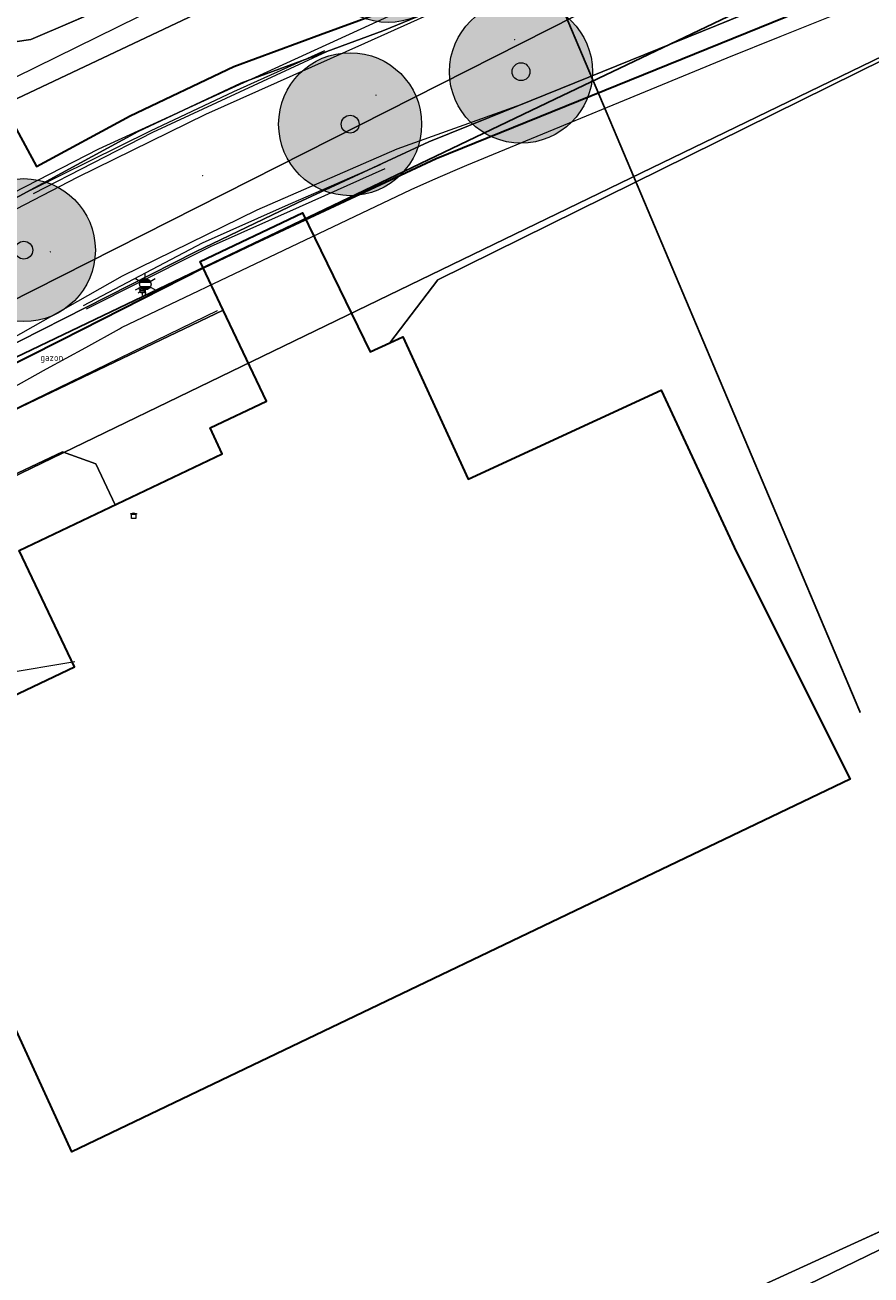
# Model space of a CAD drawing. Header units: metres. Extents: x 163628 to 167855, y 402678 to 405435.
# Tile 145 of 256: x 164594 to 164618, y 403440 to 403475. Entities that reach past the tile are written whole.
import ezdxf
from ezdxf.enums import TextEntityAlignment as Align

# ---------------------------------------------------------------- set-up
doc = ezdxf.new("R2010")
doc.units = ezdxf.units.M
doc.linetypes.add('X-CA190022.004-UO-TXT_Tekst 1op200$0$AL-TEKENBLADGRENS', pattern=[11.5, 2.5, -1.5, 1, -1.5, 1, -1.5, 2.5])
doc.layers.get('0').update_dxf_attribs({"lineweight": 25})
for name, color, linetype, lineweight in [('X-CA190022.004-UO-BGT_Ondergrond$0$GE_201_SHDHek_Lijn_GEM', 253, 'X-CA190022.004-UO-BGT_Ondergrond$0$Hekwerk', 9), ('X-CA190022.004-UO-BGT_Ondergrond$0$GE_316_WGDFietspad_Vlak_GEM', 253, 'Continuous', 9), ('X-CA190022.004-UO-BGT_Ondergrond$0$GE_367_OWGBerm_groenvoorziening_grasenk_GEM', 253, 'Continuous', 9), ('X-CA190022.004-UO-BGT_Ondergrond$0$GE_401_OTDErf_Vlak_GEM', 253, 'Continuous', 9), ('X-CA190022.004-UO-BGT_Ondergrond$0$GE_476_BTDGraslandagrarisch_Vlak_GEM', 253, 'Continuous', 9), ('X-CA190022.004-UO-BGT_Ondergrond$0$GE_479_BTDGroenvoorziening_grasenkruida_GEM', 253, 'Continuous', 9), ('X-CA190022.004-UO-BGT_Ondergrond$0$GE_601_PNDgrondvlakpand_Vlak_MV_GEM', 34, 'Continuous', 35), ('X-CA190022.004-UO-BGT_Ondergrond$0$GE_861_PALLichtmast_Punt_GEM', 253, 'Continuous', 9), ('X-CA190022.004-UO-DTM inmeting$0$B-ME-BV-LEUNING-G', 246, 'X-CA190022.004-UO-DTM inmeting$0$BV-LEUNING', 0), ('X-CA190022.004-UO-DTM inmeting$0$B-WE-AL-AANPIJLING-T18', 246, 'Continuous', 0), ('X-CA190022.004-UO-DTM inmeting$0$B-WE-IE-MEUBILAIR_WEGMEUBILAIR-S', 246, 'Continuous', 0), ('X-CA190022.004-UO-DTM inmeting$0$B-WE-IE-TERREINAFSCHEIDING_KUNSTMATIG_RASTERHEKWERK-G', 246, 'X-CA190022.004-UO-DTM inmeting$0$IE-TERREINAFSCHEIDING-KUNSTMATIG-OPEN', 0), ('X-CA190022.004-UO-DTM inmeting$0$B-WE-OG-HOOGTEPUNT-S', 246, 'Continuous', 0), ('X-CA190022.004-UO-DTM inmeting$0$B-WE-VH-VERHARDING_ASFALT-G', 246, 'Continuous', 0), ('X-CA190022.004-UO-DWM_Beplanting$0$N-GV-GR-BOOM_SOLITAIR-G', 92, 'Continuous', 18), ('X-CA190022.004-UO-DWM_Beplanting$0$N-WE-GR-BOOM-S', 90, 'Continuous', 18), ('X-CA190022.004-UO-GZM_Werkgrens_v0.1$0$N-WE-KG-GRENS_SYSTEEMGRENS-G', 7, 'X-CA190022.004-UO-GZM_Werkgrens_v0.1$0$KG-OG', 35), ('X-CA190022.004-UO-KAD_Percelen$0$B-WE-KG-GRENS_PERCEEL-GV', 150, 'Continuous', 9), ('X-CA190022.004-UO-TXT_Tekst 1op200$0$X-XX-AL-TEKENBLADGRENS-G', 7, 'X-CA190022.004-UO-TXT_Tekst 1op200$0$AL-TEKENBLADGRENS', 35), ('X-CA190022.004-UO-WHM_Riolering gemeente - drukleidingen_v0.1$0$Riool_onder_druk_pvc_leidingen_400_hgml', 214, 'X-CA190022.004-UO-WHM_Riolering gemeente - drukleidingen_v0.1$0$1-200 PERSLEIDING', 25)]:
    doc.layers.add(name, color=color, linetype=linetype, lineweight=lineweight)
doc.layers.add('X-CA190022.004-UO-DTM inmeting$0$X-XX-AL-MEETPUNT-S', color=246, linetype='Continuous', lineweight=0, plot=False)
for name, color, linetype, lineweight, transparency in [('X-CA190022.004-UO-KLIC$0$B-OI-KL-DATA_KPN_0000546663_VECT_19O042616-G', 42, 'X-CA190022.004-UO-KLIC$0$1-200 TELEFONIE-KPN', 0, 0.25), ('X-CA190022.004-UO-KLIC$0$B-OI-KL-DATA_ZIGGO BV_0000546674_VECT_19O042616-G', 42, 'X-CA190022.004-UO-KLIC$0$1-200 ZIGGO', 0, 0.25), ('X-CA190022.004-UO-KLIC$0$B-WE-KL-ET_LS-G', 42, 'X-CA190022.004-UO-KLIC$0$1-200 LAAGSPANNING', 0, 0.25), ('X-CA190022.004-UO-KLIC$0$B-WE-KL-ET_LS_DUCT-G', 42, 'X-CA190022.004-UO-KLIC$0$1-200 LAAGSPANNING', 0, 0.25), ('X-CA190022.004-UO-KLIC$0$B-WE-KL-ET_LS_HULPSTUK-S', 42, 'X-CA190022.004-UO-KLIC$0$1-200 LAAGSPANNING', 0, 0.25), ('X-CA190022.004-UO-KLIC$0$B-WE-KL-ET_LS_KABELBED-G', 42, 'X-CA190022.004-UO-KLIC$0$1-200 LAAGSPANNING', 0, 0.25), ('X-CA190022.004-UO-KLIC$0$B-WE-KL-ET_LS_MANTELBUIS-G', 42, 'X-CA190022.004-UO-KLIC$0$1-200 LAAGSPANNING', 0, 0.25), ('X-CA190022.004-UO-KLIC$0$B-WE-KL-ET_MS-G', 42, 'X-CA190022.004-UO-KLIC$0$1-200 MIDDENSPANNING', 0, 0.25), ('X-CA190022.004-UO-KLIC$0$B-WE-KL-ET_MS_DUCT-G', 42, 'X-CA190022.004-UO-KLIC$0$1-200 MIDDENSPANNING', 0, 0.25), ('X-CA190022.004-UO-KLIC$0$B-WE-KL-ET_MS_HULPSTUK-S', 42, 'X-CA190022.004-UO-KLIC$0$1-200 MIDDENSPANNING', 0, 0.25), ('X-CA190022.004-UO-KLIC$0$B-WE-KL-ET_MS_MANTELBUIS-G', 42, 'X-CA190022.004-UO-KLIC$0$1-200 MIDDENSPANNING', 0, 0.25)]:
    doc.layers.add(name, color=color, linetype=linetype, lineweight=lineweight, transparency=transparency)
doc.styles.add('X-CA190022.004-UO-BGT_Ondergrond$0$NLCS-ISO', font='NLCS-ISO.ttf')
doc.styles.add('X-CA190022.004-UO-DTM inmeting$0$NLCS-ISO', font='isocpeur.ttf', dxfattribs={"height": 2.5})
doc.styles.add('X-CA190022.004-UO-KLIC$0$NLCS-ISO', font='NLCS-ISO.ttf')
doc.styles.add('X-CA190022.004-UO-WHM_Riolering gemeente - drukleidingen_v0.1$0$NLCS-ISO', font='NLCS-ISO.ttf')
doc.linetypes.add('X-CA190022.004-UO-BGT_Ondergrond$0$Hekwerk', pattern='A,5,-1.5,[2,dgnlstyle-Veghel.shx,S=0.007937,R=0,X=0,Y=0],-1.5', length=8)
doc.linetypes.add('X-CA190022.004-UO-DTM inmeting$0$BV-LEUNING', pattern='A,1,[69,NLCS.SHX,S=0.2,R=0,X=0,Y=0],1', length=2)
doc.linetypes.add('X-CA190022.004-UO-DTM inmeting$0$IE-TERREINAFSCHEIDING-KUNSTMATIG-OPEN', pattern='A,7,-1.5,[67,NLCS.SHX,S=0.75,R=0,X=0,Y=0],-1.5', length=10)
doc.linetypes.add('X-CA190022.004-UO-GZM_Werkgrens_v0.1$0$KG-OG', pattern='A,5.5,-1.5,[2,NLCS.SHX,S=0.5,R=0,X=0,Y=0],-1.5', length=8.5)
doc.linetypes.add('X-CA190022.004-UO-KLIC$0$1-200 LAAGSPANNING', pattern='A,1.5,-0.6,["LS",X-CA190022.004-UO-KLIC$0$NLCS-ISO,S=0.24,R=0,X=-0.45,Y=-0.12],-0.05', length=2.15)
doc.linetypes.add('X-CA190022.004-UO-KLIC$0$1-200 MIDDENSPANNING', pattern='A,1.5,-0.6,["MS",X-CA190022.004-UO-KLIC$0$NLCS-ISO,S=0.24,R=0,X=-0.5,Y=-0.12],-0.05', length=2.15)
doc.linetypes.add('X-CA190022.004-UO-KLIC$0$1-200 TELEFONIE-KPN', pattern='A,1.5,-0.6,["KPN",X-CA190022.004-UO-KLIC$0$NLCS-ISO,S=0.24,R=0,X=-0.5,Y=-0.12],-0.3', length=2.4)
doc.linetypes.add('X-CA190022.004-UO-KLIC$0$1-200 ZIGGO', pattern='A,1.5,-0.6,["ZIGGO",X-CA190022.004-UO-KLIC$0$NLCS-ISO,S=0.24,R=0,X=-0.5,Y=-0.12],-0.5', length=2.6)
doc.linetypes.add('X-CA190022.004-UO-WHM_Riolering gemeente - drukleidingen_v0.1$0$1-200 PERSLEIDING', pattern='A,1.5,-0.6,["PERS",X-CA190022.004-UO-WHM_Riolering gemeente - drukleidingen_v0.1$0$NLCS-ISO,S=0.24,R=0,X=-0.5,Y=-0.12],-0.65', length=2.75)

# ---------------------------------------------------------------- blocks, each defined once
blk = doc.blocks.new('X-CA190022.004-UO-BGT_Ondergrond$0$N-SIE-WEG_LICHTMAST-SO')
h = blk.add_hatch(color=256)
h.paths.add_polyline_path([(1.16, 0.5, 0.658505), (-1.16, 0.5)])
h.paths.add_polyline_path([(-1.16, -0.5, 0.658505), (1.16, -0.5)])
at = {"flags": 128}
for points in [[(-2.19, 1.27), (-1.1, 0.63)], [(-1.16, 0.5), (1.16, 0.5)], [(0, 1.27), (0, 2.53)], [(1.1, 0.63), (2.19, 1.27)], [(-2.19, -1.27), (-1.1, -0.63)], [(-1.16, -0.5), (1.16, -0.5)], [(0, -1.27), (0, -2.53)], [(2.19, -1.27), (1.1, -0.63)]]:
    blk.add_lwpolyline(points, dxfattribs=at)
at = {"ltscale": 0.5}
blk.add_circle((0, 0), 1.27, dxfattribs=at)
at = {"style": 'X-CA190022.004-UO-BGT_Ondergrond$0$NLCS-ISO'}
blk.add_attdef('TYPE', text='', height=1.8, dxfattribs=at).set_placement((0, 2.53), align=Align.BOTTOM_CENTER)
blk = doc.blocks.new('X-CA190022.004-UO-BGT_Ondergrond$0$IMGEOLichtmastpaal')
at = {"xscale": 5, "yscale": 5, "zscale": 5}
blk.add_blockref('X-CA190022.004-UO-BGT_Ondergrond$0$N-SIE-WEG_LICHTMAST-SO', (0, 6.4), dxfattribs=at)
blk = doc.blocks.new('X-CA190022.004-UO-DTM inmeting$0$SOG-HOOGTEPUNT-SO')
for p, q in [((-0.5, 0), (0.5, 0)), ((0, 0.5), (0, -0.5))]:
    blk.add_line(p, q)
blk = doc.blocks.new('X-CA190022.004-UO-DTM inmeting$0$punt')
at = {"color": 0, "lineweight": -2}
blk.add_line((0, 0), (0, 0), dxfattribs=at)
blk = doc.blocks.new('X-CA190022.004-UO-DTM inmeting$0$B-SIE-WEG_LICHTMAST-SO')
at = {"ltscale": 0.1}
for p, q in [((-0.33, 0.19), (-0.67, 0.39)), ((0, 0.39), (0, 0.77)), ((0.33, 0.19), (0.67, 0.39)), ((-0.33, -0.19), (-0.67, -0.39)), ((0, -0.39), (0, -0.77)), ((0.33, -0.19), (0.67, -0.39))]:
    blk.add_line(p, q, dxfattribs=at)
at = {"flags": 128}
for points in [[(-0.35, 0.15), (0.35, 0.15)], [(-0.35, -0.15), (0.35, -0.15)]]:
    blk.add_lwpolyline(points, dxfattribs=at)
at = {"ltscale": 0.1}
blk.add_circle((0, 0), 0.386, dxfattribs=at)
at = {"style": 'X-CA190022.004-UO-DTM inmeting$0$NLCS-ISO'}
blk.add_attdef('TYPE', text='', height=0.549, dxfattribs=at).set_placement((0, 0.77), align=Align.BOTTOM_CENTER)
blk = doc.blocks.new('X-CA190022.004-UO-KLIC$0$SKL-WTB_HULP_TECHNISCH GEBOUW-SO')
at = {"color": 0, "linetype": 'ByBlock', "lineweight": 18}
for points in [[(-2, 1.5), (0, 2), (2, 1.5), (2, 1.18), (-2, 1.18)], [(-1.5, 1.02), (1.5, 1.02), (1.5, -2), (-1.5, -2)]]:
    blk.add_lwpolyline(points, close=True, dxfattribs=at)
at = {"color": 0, "linetype": 'ByBlock', "lineweight": 18, "style": 'X-CA190022.004-UO-KLIC$0$NLCS-ISO', "flags": 1}
for tag, p in [('TYPE', (2.5, 0)), ('OMSCHRIJVING', (2.5, -3)), ('LABEL', (2.5, -1.5))]:
    blk.add_attdef(tag, p, '', height=1, dxfattribs=at)
blk = doc.blocks.new('X-CA190022.004-UO-DWM_Beplanting$0$sfr nieuwe boom')
at = {"layer": 'X-CA190022.004-UO-DWM_Beplanting$0$N-GV-GR-BOOM_SOLITAIR-G', "transparency": 33554470}
h = blk.add_hatch(color=256, dxfattribs=at)
h.dxf.hatch_style = 1
edge = h.paths.add_edge_path()
edge.add_arc((0, 0), 2, 0, 360)
at = {"layer": 'X-CA190022.004-UO-DWM_Beplanting$0$N-GV-GR-BOOM_SOLITAIR-G'}
h = blk.add_hatch(color=256, dxfattribs=at)
h.dxf.hatch_style = 1
edge = h.paths.add_edge_path()
edge.add_arc((0, 0), 0.25, 0, 360)
for radius in [2, 0.25]:
    blk.add_circle((0, 0), radius, dxfattribs=at)

msp = doc.modelspace()

# ---------------------------------------------------------------- linework, layer by layer
at = {"layer": 'X-CA190022.004-UO-BGT_Ondergrond$0$GE_201_SHDHek_Lijn_GEM'}
for p, q in [((164620.047, 403474.794), (164605.994, 403467.843)), ((164598.021, 403471.971), (164602.885, 403474.235)), ((164594.682, 403470.255), (164598.021, 403471.971)), ((164602.124, 403469.889), (164604.516, 403470.958)), ((164599.628, 403468.774), (164602.124, 403469.889)), ((164596.167, 403467.029), (164599.236, 403468.576)), ((164599.236, 403468.576), (164599.628, 403468.774)), ((164605.994, 403467.843), (164604.644, 403466.081)), ((164588.888, 403461.691), (164599.989, 403466.994)), ((164637.618, 403450.032), (164615.122, 403439.733))]:
    msp.add_line(p, q, dxfattribs=at)
at = {"layer": 'X-CA190022.004-UO-BGT_Ondergrond$0$GE_316_WGDFietspad_Vlak_GEM', "flags": 128}
msp.add_lwpolyline([(164599.21, 403468.63), (164591.23, 403464.58), (164577.71, 403456.5), (164571.47, 403453.2), (164518.157, 403427.555), (164516.668, 403430.689), (164569.76, 403456.18), (164575.93, 403459.42), (164592.13, 403469.02), (164597.61, 403471.99), (164600.48, 403473.35), (164602.885, 403474.235), (164604.45, 403474.81), (164619.704, 403481.066), (164621.316, 403478.014), (164607.424, 403472.383), (164605.74, 403471.7), (164604.577, 403471.161), (164602.07, 403470), (164599.21, 403468.63)], dxfattribs=at)
at = {"layer": 'X-CA190022.004-UO-BGT_Ondergrond$0$GE_367_OWGBerm_groenvoorziening_grasenk_GEM', "flags": 128}
for points in [[(164768.875, 403551.946), (164763.542, 403549.392), (164629.22, 403485.06), (164625.59, 403483.48), (164619.704, 403481.066), (164604.45, 403474.81), (164602.885, 403474.235), (164600.48, 403473.35), (164597.61, 403471.99), (164592.13, 403469.02), (164575.93, 403459.42), (164569.76, 403456.18), (164516.668, 403430.689), (164513.743, 403429.436), (164509.64, 403427.467), (164507.77, 403426.57)], [(164510.298, 403423.881), (164518.157, 403427.555), (164571.47, 403453.2), (164577.71, 403456.5), (164591.23, 403464.58), (164599.21, 403468.63), (164602.07, 403470), (164604.577, 403471.161), (164605.74, 403471.7), (164607.424, 403472.383), (164621.316, 403478.014), (164627.08, 403480.35), (164631.74, 403482.36), (164768.53, 403548.02), (164770.72, 403548.83), (164773.26, 403549.22), (164775.27, 403548.69), (164783.7, 403545.643)], [(164453.106, 403493.369), (164488.004, 403452.975), (164495.285, 403449.119), (164494.344, 403448.187), (164493.938, 403446.928), (164494.512, 403445.201), (164495.603, 403443.783), (164496.644, 403443.037), (164505.761, 403433.039), (164505.901, 403432.4), (164507.126, 403430.884), (164508.284, 403430.692), (164509.941, 403431.278), (164513.965, 403433.277), (164537.446, 403444.229), (164569.522, 403459.744), (164581.242, 403466.331), (164592.676, 403472.187), (164631.326, 403490.472), (164640.44, 403494.868), (164662.351, 403505.436)], [(164683.071, 403504.746), (164620.047, 403474.794), (164605.994, 403467.843), (164604.644, 403466.081), (164604.1, 403465.83), (164602.208, 403469.716), (164599.34, 403468.357), (164599.989, 403466.994), (164588.888, 403461.691), (164588.317, 403459.308), (164529.221, 403430.464), (164510.811, 403421.473), (164516.407, 403415.184), (164516.697, 403414.849), (164516.465, 403414.735), (164516.238, 403414.623), (164513.991, 403413.907), (164513.067, 403413.794), (164510.581, 403417.138), (164509.01, 403419.334)]]:
    msp.add_lwpolyline(points, dxfattribs=at)
at = {"layer": 'X-CA190022.004-UO-BGT_Ondergrond$0$GE_401_OTDErf_Vlak_GEM', "flags": 128}
for points in [[(164529.221, 403430.464), (164588.317, 403459.308), (164588.888, 403461.691), (164599.989, 403466.994), (164601.2, 403464.45), (164599.62, 403463.7), (164599.96, 403462.98), (164594.28, 403460.27), (164595.83, 403457.02), (164590.59, 403454.53), (164592.74, 403450.01), (164595.756, 403443.449), (164617.522, 403453.869), (164614.34, 403460.22), (164612.24, 403464.76), (164606.84, 403462.27), (164605.01, 403466.25), (164604.644, 403466.081), (164605.994, 403467.843), (164620.047, 403474.794), (164683.071, 403504.746)], [(164680.193, 403422.553), (164651.025, 403447.645), (164644.299, 403453.372), (164637.618, 403450.032), (164615.122, 403439.733), (164548.566, 403407.824), (164540.023, 403403.175), (164531.27, 403398.411), (164527.556, 403402.577), (164527.322, 403402.835)]]:
    msp.add_lwpolyline(points, dxfattribs=at)
at = {"layer": 'X-CA190022.004-UO-BGT_Ondergrond$0$GE_476_BTDGraslandagrarisch_Vlak_GEM', "flags": 128}
msp.add_lwpolyline([(164550.644, 403376.15), (164547.47, 403378.197), (164550.692, 403380.132), (164585.837, 403401.236), (164576.505, 403409.845), (164544.826, 403395.416), (164541.387, 403400.972), (164540.023, 403403.175), (164548.566, 403407.824), (164615.122, 403439.733), (164637.618, 403450.032), (164644.299, 403453.372), (164651.025, 403447.645), (164680.193, 403422.553)], dxfattribs=at)
at = {"layer": 'X-CA190022.004-UO-BGT_Ondergrond$0$GE_479_BTDGroenvoorziening_grasenkruida_GEM', "flags": 128}
msp.add_lwpolyline([(164661.155, 403508.745), (164638.92, 403498.02), (164629.806, 403493.624), (164631.326, 403490.472), (164592.676, 403472.187), (164593.082, 403473.391), (164592.609, 403473.511), (164591.238, 403473.656), (164588.258, 403473.003), (164582.318, 403470.584), (164560.42, 403459.532), (164531.517, 403445.829), (164507.277, 403434.264), (164505.761, 403433.039), (164496.644, 403443.037), (164498.627, 403442.886), (164500.282, 403443.347), (164516.388, 403451.268), (164556.346, 403470.466), (164637.795, 403509.882), (164672.252, 403526.504)], dxfattribs=at)
at = {"layer": 'X-CA190022.004-UO-BGT_Ondergrond$0$GE_601_PNDgrondvlakpand_Vlak_MV_GEM', "flags": 128}
msp.add_lwpolyline([(164614.34, 403460.22), (164617.522, 403453.869), (164595.756, 403443.449), (164592.74, 403450.01), (164590.59, 403454.53), (164595.83, 403457.02), (164594.28, 403460.27), (164599.96, 403462.98), (164599.62, 403463.7), (164601.2, 403464.45), (164599.989, 403466.994), (164599.34, 403468.357), (164602.208, 403469.716), (164604.1, 403465.83), (164604.644, 403466.081), (164605.01, 403466.25), (164606.84, 403462.27), (164612.24, 403464.76), (164614.34, 403460.22)], dxfattribs=at)
at = {"layer": 'X-CA190022.004-UO-DTM inmeting$0$B-ME-BV-LEUNING-G', "ltscale": 3}
for p, q in [((164602.816, 403474.246, 9.974), (164600.276, 403473.104, 10.002)), ((164600.276, 403473.104, 10.002), (164597.948, 403472, 9.994)), ((164597.948, 403472, 9.994), (164594.572, 403470.329, 9.947)), ((164601.733, 403469.914, 10.002), (164604.383, 403471.069, 9.894)), ((164599.407, 403468.882, 9.99), (164601.733, 403469.914, 10.002)), ((164596.08, 403467.122, 9.9), (164599.407, 403468.882, 9.99))]:
    msp.add_line(p, q, dxfattribs=at)
at = {"layer": 'X-CA190022.004-UO-DTM inmeting$0$B-WE-IE-TERREINAFSCHEIDING_KUNSTMATIG_RASTERHEKWERK-G'}
msp.add_line((164593.443, 403463.88, 9.812), (164599.829, 403466.983, 9.83), dxfattribs=at)
at = {"layer": 'X-CA190022.004-UO-DTM inmeting$0$B-WE-VH-VERHARDING_ASFALT-G'}
for points in [[(164606.698, 403475.707, 9.874), (164603.941, 403474.452, 9.975)], [(164608.201, 403472.704, 9.85), (164612.313, 403474.362, 9.732), (164615.07, 403475.492, 9.651)], [(164603.941, 403474.452, 9.975), (164599.489, 403472.467, 10.035), (164595.904, 403470.709, 9.998), (164594.192, 403469.823, 9.963), (164593.126, 403469.452, 9.937), (164588.48, 403466.946, 9.803), (164581.724, 403462.852, 9.594), (164574.444, 403458.539, 9.372), (164566.177, 403454.46, 9.269), (164553.869, 403448.486, 9.271), (164541.514, 403442.675, 9.253), (164529.343, 403436.773, 9.27), (164518.876, 403431.657, 9.294), (164513.217, 403429.149, 9.326)], [(164608.201, 403472.704, 9.85), (164604.847, 403471.495, 9.98)], [(164604.847, 403471.495, 9.98), (164600.926, 403469.791, 10.04), (164597.158, 403467.947, 10.004), (164594.315, 403466.329, 9.949), (164590.26, 403464.04, 9.821), (164583.391, 403459.926, 9.612), (164576.025, 403455.666, 9.427), (164567.772, 403451.465, 9.341), (164554.986, 403445.407, 9.355), (164543.131, 403439.666, 9.341), (164530.858, 403433.717, 9.365), (164520.451, 403428.687, 9.329), (164514.401, 403425.792, 9.359)]]:
    msp.add_polyline3d(points, dxfattribs=at)
at = {"layer": 'X-CA190022.004-UO-GZM_Werkgrens_v0.1$0$N-WE-KG-GRENS_SYSTEEMGRENS-G', "ltscale": 0.2, "flags": 128}
for points in [[(164202.447, 403276.261, -0.007014), (164204.684, 403278.194), (164207.732, 403280.631), (164216.351, 403287.471), (164219.004, 403289.434), (164219.375, 403289.729), (164237.184, 403303.185), (164244.587, 403308.605), (164248.73, 403311.638), (164253.977, 403315.367), (164261.175, 403320.48), (164269.682, 403326.324), (164277.478, 403331.538), (164300.139, 403346.153), (164322.964, 403359.926), (164334.073, 403366.292), (164351.665, 403375.797), (164373.742, 403387.55), (164399.95, 403400.464), (164429.28, 403414.743), (164430.124, 403415.141), (164430.948, 403415.506), (164431.777, 403415.846), (164432.615, 403416.161), (164433.462, 403416.453), (164434.316, 403416.72), (164435.176, 403416.962), (164436.043, 403417.179), (164436.306, 403417.259, -0.099821), (164451.982, 403417.179, 0.131087), (164471.53, 403420.948), (164482.533, 403426.243), (164490.693, 403418.8), (164492.586, 403419.707), (164495.404, 403416.53, -0.0101), (164498.074, 403413.536), (164499.385, 403412.005), (164502.276, 403408.653), (164509.274, 403412.948), (164511.768, 403416.461), (164509.186, 403420.201, -0.175036), (164509.321, 403422.135, -0.180129), (164510.517, 403423.431), (164518.825, 403427.315), (164545.03, 403439.927), (164571.695, 403452.754), (164577.955, 403456.064), (164591.472, 403464.142), (164595.446, 403466.159), (164599.431, 403468.182), (164600.854, 403468.863), (164605.94, 403471.242), (164622.016, 403477.758), (164627.273, 403479.889), (164631.947, 403481.905), (164633.267, 403482.539, 0.084778), (164642.609, 403485.38), (164759.332, 403541.386), (164770.974, 403544.815), (164773.272, 403545.397), (164787.887, 403542.29), (164789.899, 403542.38), (164793.252, 403543.048), (164800.24, 403546.814), (164803.671, 403549.366), (164804.774, 403550.36), (164806.983, 403547.387), (164807.907, 403546.199), (164811.87, 403549.281), (164810.953, 403550.46), (164809.512, 403552.406), (164808.343, 403553.575), (164810.024, 403555.089), (164807.827, 403558.012), (164809.834, 403559.516, 0.087199), (164816.707, 403566.833, -0.136189), (164825.151, 403574.239), (164897.952, 403609.34), (164931.093, 403625.32), (165054.784, 403684.96), (165123.155, 403717.926), (165148.566, 403730.033), (165175.654, 403740.478), (165188.146, 403744.824), (165187.632, 403748.092), (165185.258, 403754.932), (165180.038, 403753.689, 0.027846), (165177.051, 403752.466), (165119.698, 403725.141), (165051.309, 403692.167), (164927.618, 403632.527), (164894.477, 403616.547), (164821.676, 403581.445, 0.136189), (164810.016, 403571.218, -0.087199), (164805.039, 403565.919), (164803.02, 403564.408), (164799.415, 403569.204), (164798.615, 403568.604), (164797.815, 403568.006), (164797.216, 403568.806), (164793.371, 403565.926), (164793.97, 403565.126), (164792.376, 403563.932), (164795.885, 403559.064, -0.201548), (164780.097, 403554.057, 0.075656), (164771.169, 403553.982, -0.009755), (164764.075, 403552.536), (164754.286, 403547.799), (164747.474, 403544.606), (164708.34, 403525.583), (164686.218, 403515.365), (164675.148, 403509.865), (164663.524, 403504.258), (164644.327, 403495.071), (164639.493, 403492.723), (164638.201, 403492.127, -0.201818), (164621.846, 403491.8, 0.209498), (164598.58, 403490.973), (164556.157, 403470.566), (164536.299, 403461.008), (164516.318, 403451.408), (164508.232, 403447.512), (164500.187, 403443.642), (164497.203, 403443.008), (164495.09, 403442.274, 0.130794), (164492.913, 403444.811), (164488.435, 403447.885), (164494.899, 403449.835), (164490.315, 403452.233), (164484.484, 403450.597, -0.076427), (164479.748, 403454.723), (164478.799, 403455.857), (164474.918, 403452.962), (164457.343, 403473.566), (164451.257, 403468.374), (164465.519, 403451.653, -0.484297), (164464.817, 403448.113), (164461.416, 403446.394), (164463.893, 403441.77), (164464.916, 403439.614), (164433.017, 403424.683, 0.05166), (164425.3, 403421.703), (164396.431, 403407.648), (164370.094, 403394.67), (164347.884, 403382.848), (164330.182, 403373.283), (164318.908, 403366.822), (164295.903, 403352.941), (164273.086, 403338.225), (164265.193, 403332.947), (164256.594, 403327.039), (164249.344, 403321.888), (164244.05, 403318.127), (164239.86, 403315.06), (164232.409, 403309.604), (164214.476, 403296.054), (164201.289, 403285.589, 0.012131), (164197.414, 403282.357)], [(164590.796, 403478.349), (164592.73, 403474.764), (164594.762, 403471.015), (164597.384, 403472.436), (164600.286, 403473.811), (164602.712, 403474.704), (164604.269, 403475.276), (164619.512, 403481.528), (164623.127, 403483.045, -0.038114), (164618.912, 403484.358, 0.20969), (164602.05, 403483.765)]]:
    msp.add_lwpolyline(points, format="xyb", close=True, dxfattribs=at)
at = {"layer": 'X-CA190022.004-UO-KAD_Percelen$0$B-WE-KG-GRENS_PERCEEL-GV', "flags": 128}
for points in [[(164468.748, 403410.406), (164486.08, 403417.995), (164492.111, 403420.636), (164493.855, 403418.592), (164495.298, 403416.903), (164503.089, 403421.185), (164615.905, 403478.304), (164662.782, 403501.158), (164772.136, 403553.829), (164770.057, 403555.749), (164790.783, 403565.26), (164789.551, 403566.923), (164799.538, 403571.715), (164894.973, 403617.537), (164893.326, 403621.049), (164746.772, 403550.188), (164616.314, 403487.512), (164616.456, 403487.216), (164593.352, 403476.106), (164593.206, 403476.41), (164555.855, 403458.619), (164496.111, 403429.679), (164487.883, 403425.722), (164466.349, 403415.367)], [(164615.905, 403478.304), (164503.089, 403421.185), (164504.937, 403419.149), (164510.499, 403421.842), (164619.909, 403474.821), (164758.78, 403541.048), (164766.236, 403544.544), (164771.263, 403545.786), (164774.138, 403545.724), (164787.928, 403542.792), (164789.839, 403542.878), (164793.081, 403543.524), (164802.649, 403548.73), (164790.783, 403565.26), (164770.057, 403555.749), (164772.136, 403553.829), (164662.782, 403501.158)], [(164644.446, 403453.391), (164619.909, 403474.821), (164510.499, 403421.842), (164517.155, 403413.867), (164524.046, 403405.974), (164531.085, 403398.305)], [(164531.085, 403398.305), (164531.044, 403398.285), (164533.661, 403395.537), (164540.946, 403398.913), (164541.836, 403398.096), (164541.93, 403398.21), (164545.351, 403395.395), (164604.713, 403424.761), (164626.374, 403435.474), (164650.993, 403447.673), (164644.446, 403453.391)]]:
    msp.add_lwpolyline(points, close=True, dxfattribs=at)
at = {"layer": 'X-CA190022.004-UO-KLIC$0$B-OI-KL-DATA_KPN_0000546663_VECT_19O042616-G', "flags": 128}
for points in [[(164795.5, 403572.833), (164720.5, 403538.167), (164708.833, 403532.5), (164635.5, 403496.833), (164633.833, 403496.5), (164632.5, 403495.5), (164617.833, 403485.167), (164616.5, 403484.5), (164594.167, 403473.5), (164590.5, 403473.5), (164587.833, 403472.833), (164582.833, 403471.833), (164581.5, 403471.167), (164518.167, 403441.167), (164507.5, 403435.833), (164500.5, 403431.833)], [(164511.833, 403417.5), (164534.167, 403427.833), (164559.833, 403440.5), (164568.833, 403445.167), (164584.167, 403452.167), (164588.833, 403453.833), (164592.5, 403455.833), (164593.833, 403456.833), (164595.833, 403457.167)]]:
    msp.add_lwpolyline(points, dxfattribs=at)
at = {"layer": 'X-CA190022.004-UO-KLIC$0$B-OI-KL-DATA_ZIGGO BV_0000546674_VECT_19O042616-G', "flags": 128}
msp.add_lwpolyline([(164805.5, 403558.5), (164792.167, 403550.167), (164789.5, 403549.5), (164787.167, 403549.5), (164775.833, 403552.833), (164770.5, 403552.833), (164769.5, 403552.5), (164754.833, 403546.833), (164746.167, 403542.833), (164696.833, 403519.5), (164675.5, 403508.833), (164645.5, 403493.5), (164633.5, 403487.833), (164622.167, 403482.5), (164619.167, 403481.5), (164613.167, 403479.833), (164613.167, 403479.167), (164612.5, 403478.833), (164596.5, 403471.5), (164584.167, 403465.167), (164572.833, 403458.5), (164564.167, 403454.167), (164515.833, 403430.167), (164513.833, 403429.5), (164502.167, 403428.833), (164500.833, 403428.5), (164496.167, 403426.5), (164496.167, 403425.833), (164494.833, 403424.5), (164489.167, 403420.167), (164485.5, 403418.833)], dxfattribs=at)
at = {"layer": 'X-CA190022.004-UO-KLIC$0$B-WE-KL-ET_LS-G'}
for points in [[(164597.085, 403466.476), (164597.14, 403466.506), (164601.682, 403468.671), (164605.243, 403470.368), (164605.848, 403470.637), (164606.477, 403470.913), (164606.801, 403471.054), (164614.084, 403474.052), (164615.569, 403474.652), (164617.062, 403475.252), (164624.533, 403478.23)], [(164515.709, 403425.79), (164577.297, 403455.136), (164579.817, 403456.652), (164582.15, 403458.044), (164584.296, 403459.313), (164585.623, 403460.09), (164586.255, 403460.458), (164586.564, 403460.637), (164588.208, 403461.554), (164590.503, 403462.831), (164591.917, 403463.617), (164592.589, 403463.99), (164593.239, 403464.351), (164595.049, 403465.353), (164596.141, 403465.955), (164597.085, 403466.476)]]:
    msp.add_lwpolyline(points, dxfattribs=at)
at = {"layer": 'X-CA190022.004-UO-KLIC$0$B-WE-KL-ET_LS_DUCT-G'}
msp.add_lwpolyline([(164597.14, 403466.506), (164601.682, 403468.671)], dxfattribs=at)
at = {"layer": 'X-CA190022.004-UO-KLIC$0$B-WE-KL-ET_LS_KABELBED-G'}
for points in [[(164601.682, 403468.671), (164605.243, 403470.368), (164605.848, 403470.637), (164606.477, 403470.913), (164606.801, 403471.054), (164614.084, 403474.052), (164615.569, 403474.652), (164617.062, 403475.252), (164624.533, 403478.23), (164625.709, 403478.735), (164626.985, 403479.295), (164627.66, 403479.596), (164628.359, 403479.911), (164629.084, 403480.239), (164633.8, 403482.484), (164636.134, 403483.592), (164640.753, 403485.778), (164645.455, 403487.975), (164647.707, 403489.035), (164649.894, 403490.068), (164652.015, 403491.076), (164654.048, 403492.047), (164657.951, 403493.927), (164661.638, 403495.726)], [(164597.14, 403466.506), (164601.682, 403468.671)], [(164515.709, 403425.79), (164577.297, 403455.136), (164579.817, 403456.652), (164582.15, 403458.044), (164584.296, 403459.313), (164585.623, 403460.09), (164586.255, 403460.458), (164586.564, 403460.637), (164588.208, 403461.554), (164590.503, 403462.831), (164591.917, 403463.617), (164592.589, 403463.99), (164593.239, 403464.351), (164595.049, 403465.353), (164596.141, 403465.955), (164597.085, 403466.476)], [(164597.085, 403466.476), (164597.14, 403466.506)]]:
    msp.add_lwpolyline(points, dxfattribs=at)
at = {"layer": 'X-CA190022.004-UO-KLIC$0$B-WE-KL-ET_LS_MANTELBUIS-G'}
msp.add_lwpolyline([(164597.14, 403466.506), (164601.682, 403468.671)], dxfattribs=at)
at = {"layer": 'X-CA190022.004-UO-KLIC$0$B-WE-KL-ET_MS-G', "linetype": 'X-CA190022.004-UO-KLIC$0$1-200 MIDDENSPANNING'}
for points in [[(164520.422, 403443.089), (164550.71, 403457.544), (164582.738, 403472.83), (164594.611, 403474.57), (164597.942, 403476.006), (164603.57, 403478.432), (164616.87, 403485.898), (164633.588, 403497.02), (164639.702, 403499.936), (164674.16, 403516.92)], [(164674.16, 403516.92), (164639.702, 403499.936), (164633.588, 403497.02), (164616.87, 403485.898), (164603.57, 403478.432), (164597.942, 403476.006), (164594.611, 403474.57), (164582.738, 403472.83), (164550.71, 403457.544), (164520.422, 403443.089)], [(164534.404, 403434.97), (164539.689, 403437.515), (164544.853, 403440.001), (164546.115, 403440.607), (164551.349, 403443.118), (164557.326, 403445.977), (164562.644, 403448.521), (164563.904, 403449.129), (164569.272, 403451.742), (164575.269, 403454.66), (164580.633, 403457.271), (164581.856, 403457.948), (164583.369, 403458.893), (164583.68, 403459.088), (164584.888, 403459.794), (164587.87, 403461.424), (164589.18, 403461.687), (164591.314, 403461.465), (164592.644, 403461.69), (164595.49, 403463.027), (164596.425, 403462.693), (164596.968, 403461.552)], [(164596.968, 403461.552), (164596.425, 403462.693), (164595.49, 403463.027), (164592.644, 403461.69), (164591.314, 403461.465), (164589.18, 403461.687), (164587.87, 403461.424), (164584.888, 403459.794), (164583.68, 403459.088), (164583.369, 403458.893), (164581.856, 403457.948), (164580.633, 403457.271), (164575.269, 403454.66), (164569.272, 403451.742), (164563.904, 403449.129), (164562.644, 403448.521), (164557.326, 403445.977), (164551.349, 403443.118), (164546.115, 403440.607), (164544.853, 403440.001), (164539.689, 403437.515), (164534.404, 403434.97)]]:
    msp.add_lwpolyline(points, dxfattribs=at)
at = {"layer": 'X-CA190022.004-UO-KLIC$0$B-WE-KL-ET_MS_DUCT-G'}
msp.add_lwpolyline([(164594.611, 403474.57), (164596.914, 403475.563), (164597.942, 403476.006), (164603.57, 403478.432)], dxfattribs=at)
at = {"layer": 'X-CA190022.004-UO-KLIC$0$B-WE-KL-ET_MS_MANTELBUIS-G'}
msp.add_lwpolyline([(164594.611, 403474.57), (164596.914, 403475.563), (164597.942, 403476.006), (164603.57, 403478.432)], dxfattribs=at)
at = {"layer": 'X-CA190022.004-UO-TXT_Tekst 1op200$0$X-XX-AL-TEKENBLADGRENS-G', "const_width": 0.05, "flags": 128}
msp.add_lwpolyline([(164617.807, 403455.736), (164597.728, 403503.243)], dxfattribs=at)
at = {"layer": 'X-CA190022.004-UO-WHM_Riolering gemeente - drukleidingen_v0.1$0$Riool_onder_druk_pvc_leidingen_400_hgml', "flags": 128}
msp.add_lwpolyline([(164503.904, 403422.688), (164509.696, 403425.6), (164520.576, 403430.976), (164538.976, 403439.52), (164559.584, 403449.216), (164577.584, 403457.856), (164584.864, 403461.216), (164609.264, 403472.896), (164631.648, 403483.584), (164654.176, 403494.304), (164656.736, 403495.68), (164660.448, 403497.568), (164676.688, 403505.184), (164691.232, 403512.288), (164723.296, 403527.712), (164737.456, 403534.528), (164746.688, 403537.76), (164756.864, 403542.144), (164770.368, 403546.656), (164783.248, 403547.776), (164784.736, 403548.192), (164797.104, 403553.12), (164801.664, 403556.48), (164804.496, 403558.4), (164805.248, 403558.848), (164807.552, 403561.184), (164809.104, 403564.224), (164811.92, 403570.048)], dxfattribs=at)

# ---------------------------------------------------------------- block references
at = {"layer": 'X-CA190022.004-UO-BGT_Ondergrond$0$GE_861_PALLichtmast_Punt_GEM', "xscale": 0.025, "yscale": 0.025, "zscale": 0.025}
msp.add_blockref('X-CA190022.004-UO-BGT_Ondergrond$0$IMGEOLichtmastpaal', (164597.809, 403467.559), dxfattribs=at)
at = {"layer": 'X-CA190022.004-UO-DTM inmeting$0$B-WE-IE-MEUBILAIR_WEGMEUBILAIR-S', "linetype": 'ByBlock', "lineweight": -2, "xscale": 0.1620167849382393, "yscale": 0.1620167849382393, "zscale": 0.1620167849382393}
msp.add_blockref('X-CA190022.004-UO-DTM inmeting$0$B-SIE-WEG_LICHTMAST-SO', (164597.72, 403467.534, 9.9), dxfattribs=at)
at = {"layer": 'X-CA190022.004-UO-DTM inmeting$0$B-WE-OG-HOOGTEPUNT-S', "linetype": 'ByBlock', "lineweight": -2, "xscale": 0.01, "yscale": 0.01, "zscale": 0.01}
for p in [(164608.131, 403474.569, 9.856), (164604.261, 403473.013, 9.991), (164599.407, 403470.765, 10.048), (164595.149, 403468.63, 9.992)]:
    msp.add_blockref('X-CA190022.004-UO-DTM inmeting$0$SOG-HOOGTEPUNT-SO', p, dxfattribs=at)
at = {"layer": 'X-CA190022.004-UO-DTM inmeting$0$X-XX-AL-MEETPUNT-S', "linetype": 'ByBlock', "lineweight": -2}
for p in [(164602.816, 403474.246, 9.974), (164603.941, 403474.452, 9.975), (164612.313, 403474.362, 9.732), (164600.276, 403473.104, 10.002), (164599.489, 403472.467, 10.035), (164608.201, 403472.704, 9.85), (164597.948, 403472, 9.994), (164604.847, 403471.495, 9.98), (164604.383, 403471.069, 9.894), (164595.904, 403470.709, 9.998), (164594.572, 403470.329, 9.947), (164600.926, 403469.791, 10.04), (164601.733, 403469.914, 10.002), (164599.407, 403468.882, 9.99), (164597.158, 403467.947, 10.004), (164596.08, 403467.122, 9.9), (164599.829, 403466.983, 9.83), (164595.191, 403465.641, 9.893)]:
    msp.add_blockref('X-CA190022.004-UO-DTM inmeting$0$punt', p, dxfattribs=at)
at = {"layer": 'X-CA190022.004-UO-DWM_Beplanting$0$N-WE-GR-BOOM-S'}
for p, rotation in [((164604.597, 403477.045), 171.0119107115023), ((164608.317, 403473.667), 171.0119107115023), ((164603.538, 403472.198), 153.3819523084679), ((164594.411, 403468.674), 153.3819523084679)]:
    msp.add_blockref('X-CA190022.004-UO-DWM_Beplanting$0$sfr nieuwe boom', p, dxfattribs=dict(at, rotation=rotation))
at = {"layer": 'X-CA190022.004-UO-KLIC$0$B-WE-KL-ET_LS_HULPSTUK-S', "xscale": 0.04, "yscale": 0.04, "zscale": 0.2}
msp.add_blockref('X-CA190022.004-UO-KLIC$0$SKL-WTB_HULP_TECHNISCH GEBOUW-SO', (164597.482, 403461.243), dxfattribs=at)
at = {"layer": 'X-CA190022.004-UO-KLIC$0$B-WE-KL-ET_MS_HULPSTUK-S', "xscale": 0.04, "yscale": 0.04, "zscale": 0.2}
msp.add_blockref('X-CA190022.004-UO-KLIC$0$SKL-WTB_HULP_TECHNISCH GEBOUW-SO', (164597.482, 403461.243), dxfattribs=at)

# ---------------------------------------------------------------- texts
at = {"layer": 'X-CA190022.004-UO-DTM inmeting$0$B-WE-AL-AANPIJLING-T18', "linetype": 'ByBlock', "insert": (164595.191, 403465.641, 9.893), "char_height": 0.18, "attachment_point": 5, "style": 'X-CA190022.004-UO-DTM inmeting$0$NLCS-ISO'}
msp.add_mtext('gazon', dxfattribs=at)

doc.saveas('drawing.dxf')
